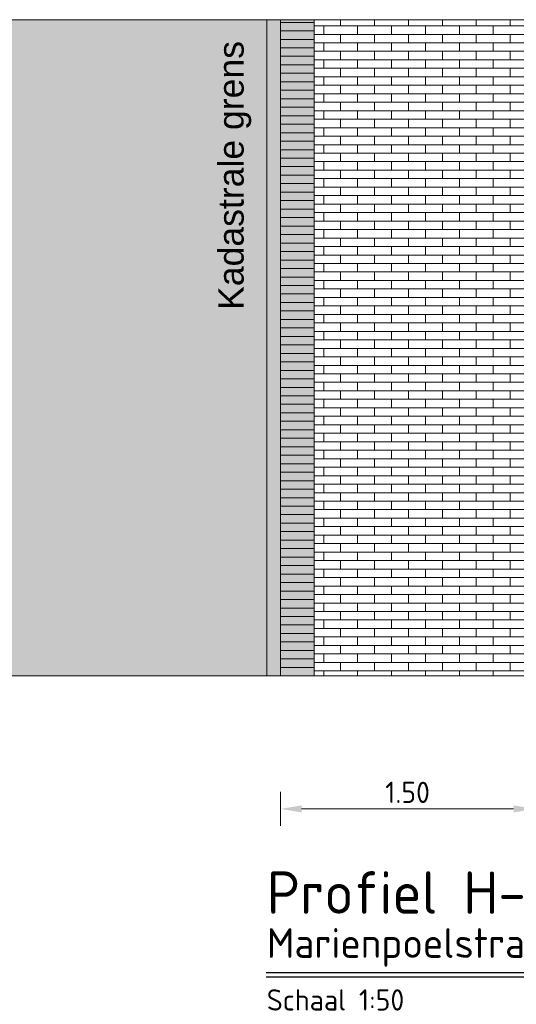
# Model space of a CAD drawing. Header units: metres. Extents: x 92403 to 95147, y 464428 to 465602.
# Tile 16 of 256: x 92427.29 to 92430.22, y 464999.02 to 465004.82. Entities that reach past the tile are written whole.
import ezdxf

# ---------------------------------------------------------------- set-up
doc = ezdxf.new("R2010")
doc.units = ezdxf.units.M
doc.linetypes.add('XX-PROJECTGRENS', pattern=[18, 12, -3, 0, -3])
doc.layers.get('Defpoints').update_dxf_attribs({"linetype": 'CONTINUOUS'})
doc.layers.add('N-RO-VH-VERHARDING_STRAATBAKSTEEN-A', color=7, linetype='CONTINUOUS', lineweight=18, true_color=0xaa7a7a)
for name, color, linetype, lineweight in [('N-WE-VH-AANPIJLING-T25', 7, 'CONTINUOUS', 25), ('N-WE-VH-DREMPEL_ASFALT-M', 7, 'CONTINUOUS', 18), ('X-XX-AL-M', 7, 'CONTINUOUS', 18), ('X-XX-AL-RMB - profiel', 7, 'CONTINUOUS', 9), ('X-XX-AL-VERWIJZING-T35', 7, 'CONTINUOUS', 35), ('X-XX-AL-VERWIJZING-T50', 7, 'CONTINUOUS', 50)]:
    doc.layers.add(name, color=color, linetype=linetype, lineweight=lineweight)
doc.styles.add('Leiden', font='isocp.shx')
doc.styles.add('NLCS-ISO-M10000-T35', font='NLCS-ISO.ttf', dxfattribs={"height": 35})
doc.styles.add('NLCS-ISO-M10000-T50', font='NLCS-ISO.ttf', dxfattribs={"height": 50})
doc.styles.add('NLCS-ISO-M50-T25', font='NLCS-ISO.ttf', dxfattribs={"height": 0.125})
doc.styles.add('NLCS_10_25', font='NLCS-ISO.ttf', dxfattribs={"height": 0.025})
doc.dimstyles.new('NLCS-M50-T25-PIJL_L2_H1', dxfattribs={"dimscale": 0.05, "dimtxt": 2.5, "dimasz": 2.5, "dimexe": 2, "dimexo": 2, "dimgap": 0.7, "dimtad": 1, "dimzin": 0, "dimdsep": 46, "dimtxsty": 'NLCS-ISO-M50-T25', "dimcen": 2.5, "dimdle": 2, "dimclrd": 256, "dimclre": 256, "dimclrt": 256, "dimadec": 1, "dimazin": 0, "dimtfac": 1, "dimtdec": 3, "dimtofl": 0, "dimtmove": 0, "dimatfit": 3, "dimfxl": 2, "dimfxlon": 1, "dimtfillclr": 256, "dimtolj": 1, "dimtzin": 0, "dimlwd": -1, "dimlwe": -1, "dimarcsym": 0})

# ---------------------------------------------------------------- blocks, each defined once
blk = doc.blocks.new('*D182')
at = {"layer": 'Defpoints', "color": 0, "transparency": 16777216}
for p in [(92428.8291, 465001.6251), (92430.3291, 465001.6251), (92428.8291, 465000.1699)]:
    blk.add_point(p, dxfattribs=at)
at = {"layer": 'X-XX-AL-M', "transparency": 16777216}
for p, q in [((92428.8291, 465000.2699), (92428.8291, 465000.0699)), ((92430.3291, 465000.2699), (92430.3291, 465000.0699)), ((92430.2041, 465000.1699), (92428.9541, 465000.1699))]:
    blk.add_line(p, q, dxfattribs=at)
for points in [[(92428.9541, 465000.1907), (92428.9541, 465000.1491), (92428.8291, 465000.1699)], [(92430.2041, 465000.1907), (92430.2041, 465000.1491), (92430.3291, 465000.1699)]]:
    blk.add_solid(points, dxfattribs=at)
at = {"layer": 'X-XX-AL-M', "transparency": 16777216, "insert": (92429.5791, 465000.2674), "char_height": 0.125, "attachment_point": 5, "style": 'NLCS-ISO-M50-T25'}
blk.add_mtext('\\A1;1.50', dxfattribs=at)

msp = doc.modelspace()

# ---------------------------------------------------------------- hatches: boundary and pattern name
at = {"layer": 'N-RO-VH-VERHARDING_STRAATBAKSTEEN-A', "ltscale": 0.1, "true_color": 0x97695e}
h = msp.add_hatch(dxfattribs=at)
h.set_pattern_fill('WF-HALFSTEENS', color=35, angle=90)
h.set_pattern_definition([(180, (94012.48435, 463854.93291), (-6e-18, -0.05), []), (90, (94012.48435, 463854.93291), (-0.1, 0.05), [0.05, -0.05])])
h.paths.add_polyline_path([(92430.279114, 465004.819292), (92429.029114, 465004.81929), (92429.029114, 465004.803477), (92429.029114, 465004.753477), (92429.029114, 465004.703477), (92429.029114, 465004.653477), (92429.029114, 465004.603477), (92429.029114, 465004.553477), (92429.029114, 465004.503477), (92429.029114, 465004.453477), (92429.029114, 465004.403477), (92429.029114, 465004.353477), (92429.029114, 465004.303477), (92429.029114, 465004.253477), (92429.029114, 465004.203477), (92429.029114, 465004.153477), (92429.029114, 465004.103477), (92429.029114, 465004.053477), (92429.029114, 465004.003477), (92429.029114, 465003.953477), (92429.029114, 465003.903477), (92429.029114, 465003.853477), (92429.029114, 465003.803477), (92429.029114, 465003.753477), (92429.029114, 465003.703477), (92429.029114, 465003.653477), (92429.029114, 465003.603477), (92429.029114, 465003.553477), (92429.029114, 465003.503477), (92429.029114, 465003.453477), (92429.029114, 465003.403477), (92429.029114, 465003.353477), (92429.029114, 465003.303477), (92429.029114, 465003.253477), (92429.029114, 465003.203477), (92429.029114, 465003.153477), (92429.029114, 465003.103477), (92429.029114, 465003.053477), (92429.029114, 465003.003477), (92429.029114, 465002.953477), (92429.029114, 465002.903477), (92429.029114, 465002.853477), (92429.029114, 465002.803477), (92429.029114, 465002.753477), (92429.029114, 465002.703477), (92429.029114, 465002.653477), (92429.029114, 465002.603477), (92429.029114, 465002.553477), (92429.029114, 465002.503477), (92429.029114, 465002.453477), (92429.029114, 465002.403477), (92429.029114, 465002.353477), (92429.029114, 465002.303477), (92429.029114, 465002.253477), (92429.029114, 465002.203477), (92429.029114, 465002.153477), (92429.029114, 465002.103477), (92429.029114, 465002.053477), (92429.029114, 465002.003477), (92429.029114, 465001.953477), (92429.029114, 465001.903477), (92429.029114, 465001.853477), (92429.029114, 465001.803477), (92429.029114, 465001.753477), (92429.029114, 465001.703477), (92429.029114, 465001.653477), (92429.029114, 465001.603477), (92429.029114, 465001.553477), (92429.029114, 465001.503477), (92429.029114, 465001.453477), (92429.029114, 465001.403477), (92429.029114, 465001.353477), (92429.029114, 465001.303477), (92429.029114, 465001.253477), (92429.029114, 465001.203477), (92429.029114, 465001.153477), (92429.029114, 465001.103477), (92429.029114, 465001.053477), (92429.029114, 465001.003477), (92429.029114, 465000.953477), (92430.279114, 465000.953477)])
at = {"layer": 'X-XX-AL-RMB - profiel', "true_color": 0xcfc9ba, "transparency": 33554636}
h = msp.add_hatch(color=9, dxfattribs=at)
h.dxf.hatch_style = 1
h.paths.add_polyline_path([(92428.749114, 465004.819277), (92422.915203, 465004.819277), (92422.915203, 465000.953477), (92428.749114, 465000.953477)])
at = {"layer": 'X-XX-AL-RMB - profiel', "true_color": 0xb0b0b0}
h = msp.add_hatch(color=253, dxfattribs=at)
h.dxf.hatch_style = 1
h.paths.add_polyline_path([(92428.829114, 465004.819277), (92428.829114, 465000.953477), (92428.749114, 465000.953477), (92428.749114, 465004.819277)])
at = {"layer": 'X-XX-AL-RMB - profiel', "true_color": 0xccaea8}
h = msp.add_hatch(color=253, dxfattribs=at)
h.dxf.hatch_style = 1
h.paths.add_polyline_path([(92429.029114, 465004.81929), (92429.029114, 465000.953477), (92428.829114, 465000.953477), (92428.829114, 465004.819289)])

# ---------------------------------------------------------------- linework, layer by layer
at = {"layer": 'N-RO-VH-VERHARDING_STRAATBAKSTEEN-A', "color": 25, "ltscale": 0.1, "true_color": 0x955f5f, "flags": 128}
msp.add_lwpolyline([(92428.829114, 465004.819289), (92428.829114, 465004.803477), (92429.029114, 465004.803477), (92429.029114, 465004.81929)], dxfattribs=at)
for points in [[(92429.029114, 465004.753477), (92429.029114, 465004.803477), (92428.829114, 465004.803477), (92428.829114, 465004.753477)], [(92429.029114, 465004.703477), (92429.029114, 465004.753477), (92428.829114, 465004.753477), (92428.829114, 465004.703477)], [(92429.029114, 465004.653477), (92429.029114, 465004.703477), (92428.829114, 465004.703477), (92428.829114, 465004.653477)], [(92429.029114, 465004.603477), (92429.029114, 465004.653477), (92428.829114, 465004.653477), (92428.829114, 465004.603477)], [(92429.029114, 465004.553477), (92429.029114, 465004.603477), (92428.829114, 465004.603477), (92428.829114, 465004.553477)], [(92429.029114, 465004.503477), (92429.029114, 465004.553477), (92428.829114, 465004.553477), (92428.829114, 465004.503477)], [(92429.029114, 465004.453477), (92429.029114, 465004.503477), (92428.829114, 465004.503477), (92428.829114, 465004.453477)], [(92429.029114, 465004.403477), (92429.029114, 465004.453477), (92428.829114, 465004.453477), (92428.829114, 465004.403477)], [(92429.029114, 465004.353477), (92429.029114, 465004.403477), (92428.829114, 465004.403477), (92428.829114, 465004.353477)], [(92429.029114, 465004.303477), (92429.029114, 465004.353477), (92428.829114, 465004.353477), (92428.829114, 465004.303477)], [(92429.029114, 465004.253477), (92429.029114, 465004.303477), (92428.829114, 465004.303477), (92428.829114, 465004.253477)], [(92429.029114, 465004.203477), (92429.029114, 465004.253477), (92428.829114, 465004.253477), (92428.829114, 465004.203477)], [(92429.029114, 465004.153477), (92429.029114, 465004.203477), (92428.829114, 465004.203477), (92428.829114, 465004.153477)], [(92429.029114, 465004.103477), (92429.029114, 465004.153477), (92428.829114, 465004.153477), (92428.829114, 465004.103477)], [(92429.029114, 465004.053477), (92429.029114, 465004.103477), (92428.829114, 465004.103477), (92428.829114, 465004.053477)], [(92429.029114, 465004.003477), (92429.029114, 465004.053477), (92428.829114, 465004.053477), (92428.829114, 465004.003477)], [(92429.029114, 465003.953477), (92429.029114, 465004.003477), (92428.829114, 465004.003477), (92428.829114, 465003.953477)], [(92429.029114, 465003.903477), (92429.029114, 465003.953477), (92428.829114, 465003.953477), (92428.829114, 465003.903477)], [(92429.029114, 465003.853477), (92429.029114, 465003.903477), (92428.829114, 465003.903477), (92428.829114, 465003.853477)], [(92429.029114, 465003.803477), (92429.029114, 465003.853477), (92428.829114, 465003.853477), (92428.829114, 465003.803477)], [(92429.029114, 465003.753477), (92429.029114, 465003.803477), (92428.829114, 465003.803477), (92428.829114, 465003.753477)], [(92429.029114, 465003.703477), (92429.029114, 465003.753477), (92428.829114, 465003.753477), (92428.829114, 465003.703477)], [(92429.029114, 465003.653477), (92429.029114, 465003.703477), (92428.829114, 465003.703477), (92428.829114, 465003.653477)], [(92429.029114, 465003.603477), (92429.029114, 465003.653477), (92428.829114, 465003.653477), (92428.829114, 465003.603477)], [(92429.029114, 465003.553477), (92429.029114, 465003.603477), (92428.829114, 465003.603477), (92428.829114, 465003.553477)], [(92429.029114, 465003.503477), (92429.029114, 465003.553477), (92428.829114, 465003.553477), (92428.829114, 465003.503477)], [(92429.029114, 465003.453477), (92429.029114, 465003.503477), (92428.829114, 465003.503477), (92428.829114, 465003.453477)], [(92429.029114, 465003.403477), (92429.029114, 465003.453477), (92428.829114, 465003.453477), (92428.829114, 465003.403477)], [(92429.029114, 465003.353477), (92429.029114, 465003.403477), (92428.829114, 465003.403477), (92428.829114, 465003.353477)], [(92429.029114, 465003.303477), (92429.029114, 465003.353477), (92428.829114, 465003.353477), (92428.829114, 465003.303477)], [(92429.029114, 465003.253477), (92429.029114, 465003.303477), (92428.829114, 465003.303477), (92428.829114, 465003.253477)], [(92429.029114, 465003.203477), (92429.029114, 465003.253477), (92428.829114, 465003.253477), (92428.829114, 465003.203477)], [(92429.029114, 465003.153477), (92429.029114, 465003.203477), (92428.829114, 465003.203477), (92428.829114, 465003.153477)], [(92429.029114, 465003.103477), (92429.029114, 465003.153477), (92428.829114, 465003.153477), (92428.829114, 465003.103477)], [(92429.029114, 465003.053477), (92429.029114, 465003.103477), (92428.829114, 465003.103477), (92428.829114, 465003.053477)], [(92429.029114, 465003.003477), (92429.029114, 465003.053477), (92428.829114, 465003.053477), (92428.829114, 465003.003477)], [(92429.029114, 465002.953477), (92429.029114, 465003.003477), (92428.829114, 465003.003477), (92428.829114, 465002.953477)], [(92429.029114, 465002.903477), (92429.029114, 465002.953477), (92428.829114, 465002.953477), (92428.829114, 465002.903477)], [(92429.029114, 465002.853477), (92429.029114, 465002.903477), (92428.829114, 465002.903477), (92428.829114, 465002.853477)], [(92429.029114, 465002.803477), (92429.029114, 465002.853477), (92428.829114, 465002.853477), (92428.829114, 465002.803477)], [(92429.029114, 465002.753477), (92429.029114, 465002.803477), (92428.829114, 465002.803477), (92428.829114, 465002.753477)], [(92429.029114, 465002.703477), (92429.029114, 465002.753477), (92428.829114, 465002.753477), (92428.829114, 465002.703477)], [(92429.029114, 465002.653477), (92429.029114, 465002.703477), (92428.829114, 465002.703477), (92428.829114, 465002.653477)], [(92429.029114, 465002.603477), (92429.029114, 465002.653477), (92428.829114, 465002.653477), (92428.829114, 465002.603477)], [(92429.029114, 465002.553477), (92429.029114, 465002.603477), (92428.829114, 465002.603477), (92428.829114, 465002.553477)], [(92429.029114, 465002.503477), (92429.029114, 465002.553477), (92428.829114, 465002.553477), (92428.829114, 465002.503477)], [(92429.029114, 465002.453477), (92429.029114, 465002.503477), (92428.829114, 465002.503477), (92428.829114, 465002.453477)], [(92429.029114, 465002.403477), (92429.029114, 465002.453477), (92428.829114, 465002.453477), (92428.829114, 465002.403477)], [(92429.029114, 465002.353477), (92429.029114, 465002.403477), (92428.829114, 465002.403477), (92428.829114, 465002.353477)], [(92429.029114, 465002.303477), (92429.029114, 465002.353477), (92428.829114, 465002.353477), (92428.829114, 465002.303477)], [(92429.029114, 465002.253477), (92429.029114, 465002.303477), (92428.829114, 465002.303477), (92428.829114, 465002.253477)], [(92429.029114, 465002.203477), (92429.029114, 465002.253477), (92428.829114, 465002.253477), (92428.829114, 465002.203477)], [(92429.029114, 465002.153477), (92429.029114, 465002.203477), (92428.829114, 465002.203477), (92428.829114, 465002.153477)], [(92429.029114, 465002.103477), (92429.029114, 465002.153477), (92428.829114, 465002.153477), (92428.829114, 465002.103477)], [(92429.029114, 465002.053477), (92429.029114, 465002.103477), (92428.829114, 465002.103477), (92428.829114, 465002.053477)], [(92429.029114, 465002.003477), (92429.029114, 465002.053477), (92428.829114, 465002.053477), (92428.829114, 465002.003477)], [(92429.029114, 465001.953477), (92429.029114, 465002.003477), (92428.829114, 465002.003477), (92428.829114, 465001.953477)], [(92429.029114, 465001.903477), (92429.029114, 465001.953477), (92428.829114, 465001.953477), (92428.829114, 465001.903477)], [(92429.029114, 465001.853477), (92429.029114, 465001.903477), (92428.829114, 465001.903477), (92428.829114, 465001.853477)], [(92429.029114, 465001.803477), (92429.029114, 465001.853477), (92428.829114, 465001.853477), (92428.829114, 465001.803477)], [(92429.029114, 465001.753477), (92429.029114, 465001.803477), (92428.829114, 465001.803477), (92428.829114, 465001.753477)], [(92429.029114, 465001.703477), (92429.029114, 465001.753477), (92428.829114, 465001.753477), (92428.829114, 465001.703477)], [(92429.029114, 465001.653477), (92429.029114, 465001.703477), (92428.829114, 465001.703477), (92428.829114, 465001.653477)], [(92429.029114, 465001.603477), (92429.029114, 465001.653477), (92428.829114, 465001.653477), (92428.829114, 465001.603477)], [(92429.029114, 465001.553477), (92429.029114, 465001.603477), (92428.829114, 465001.603477), (92428.829114, 465001.553477)], [(92429.029114, 465001.503477), (92429.029114, 465001.553477), (92428.829114, 465001.553477), (92428.829114, 465001.503477)], [(92429.029114, 465001.453477), (92429.029114, 465001.503477), (92428.829114, 465001.503477), (92428.829114, 465001.453477)], [(92429.029114, 465001.403477), (92429.029114, 465001.453477), (92428.829114, 465001.453477), (92428.829114, 465001.403477)], [(92429.029114, 465001.353477), (92429.029114, 465001.403477), (92428.829114, 465001.403477), (92428.829114, 465001.353477)], [(92429.029114, 465001.303477), (92429.029114, 465001.353477), (92428.829114, 465001.353477), (92428.829114, 465001.303477)], [(92429.029114, 465001.253477), (92429.029114, 465001.303477), (92428.829114, 465001.303477), (92428.829114, 465001.253477)], [(92429.029114, 465001.203477), (92429.029114, 465001.253477), (92428.829114, 465001.253477), (92428.829114, 465001.203477)], [(92429.029114, 465001.153477), (92429.029114, 465001.203477), (92428.829114, 465001.203477), (92428.829114, 465001.153477)], [(92429.029114, 465001.103477), (92429.029114, 465001.153477), (92428.829114, 465001.153477), (92428.829114, 465001.103477)], [(92429.029114, 465001.053477), (92429.029114, 465001.103477), (92428.829114, 465001.103477), (92428.829114, 465001.053477)], [(92429.029114, 465001.003477), (92429.029114, 465001.053477), (92428.829114, 465001.053477), (92428.829114, 465001.003477)], [(92429.029114, 465000.953477), (92429.029114, 465001.003477), (92428.829114, 465001.003477), (92428.829114, 465000.953477)]]:
    msp.add_lwpolyline(points, close=True, dxfattribs=at)
at = {"layer": 'N-WE-VH-AANPIJLING-T25'}
for p, q in [((92428.746238, 464999.206422), (92430.511966, 464999.206422)), ((92428.746238, 464999.181422), (92430.515046, 464999.181422))]:
    msp.add_line(p, q, dxfattribs=at)
at = {"layer": 'X-XX-AL-RMB - profiel'}
msp.add_lwpolyline([(92443.824519, 465004.819315), (92421.405894, 465004.819277), (92421.405894, 465000.953477), (92443.820884, 465000.953477)], close=True, dxfattribs=at)
at = {"layer": 'X-XX-AL-RMB - profiel', "color": 150, "linetype": 'XX-PROJECTGRENS', "true_color": 0x0078f0, "flags": 128}
msp.add_lwpolyline([(92428.749114, 465000.953477), (92428.749114, 465004.819277)], dxfattribs=at)
msp.add_lwpolyline([(92428.749114, 465000.953477), (92428.749114, 465004.819277)], dxfattribs=at)
at = {"layer": 'X-XX-AL-RMB - profiel', "flags": 128}
msp.add_lwpolyline([(92428.829114, 465004.819277), (92428.829114, 465000.953477), (92428.749114, 465000.953477), (92428.749114, 465004.819277)], close=True, dxfattribs=at)

# ---------------------------------------------------------------- texts
at = {"layer": 'N-WE-VH-DREMPEL_ASFALT-M', "insert": (92428.749007, 464998.982011), "char_height": 0.125, "attachment_point": 7, "style": 'NLCS_10_25'}
msp.add_mtext('Schaal 1:50', dxfattribs=at)
at = {"layer": 'X-XX-AL-RMB - profiel', "linetype": 'Continuous', "ltscale": 1, "insert": (92428.462563, 465007.109216), "char_height": 0.15, "attachment_point": 3, "rotation": 90, "style": 'Leiden'}
msp.add_mtext_dynamic_manual_height_columns('\\pxql;{\\fArial|b0|i0|c0|p34;\\C0;Kadastrale grens}', width=3.99958028, gutter_width=6.25, heights=[5.650079], dxfattribs=at)
at = {"layer": 'X-XX-AL-VERWIJZING-T35', "insert": (92428.749114, 464999.239574), "char_height": 0.175, "width": 6.49043, "attachment_point": 7, "style": 'NLCS-ISO-M10000-T35'}
msp.add_mtext('Marienpoelstraat', dxfattribs=at)
at = {"layer": 'X-XX-AL-VERWIJZING-T50', "insert": (92428.749114, 464999.55188), "char_height": 0.25, "width": 6.49043, "attachment_point": 7, "style": 'NLCS-ISO-M10000-T50'}
msp.add_mtext('Profiel H-H', dxfattribs=at)

# ---------------------------------------------------------------- dimensions: what is measured, and where the dimension line sits
at = {"layer": 'X-XX-AL-M'}
dim = msp.add_aligned_dim(p1=(92430.329114, 465001.625073), p2=(92428.829114, 465001.625073), distance=1.455174, dimstyle='NLCS-M50-T25-PIJL_L2_H1', dxfattribs=at)
dim.commit()
dim.dimension.update_dxf_attribs({"geometry": '*D182', "text_midpoint": (92429.579114, 465000.2674)})

doc.saveas('drawing.dxf')
